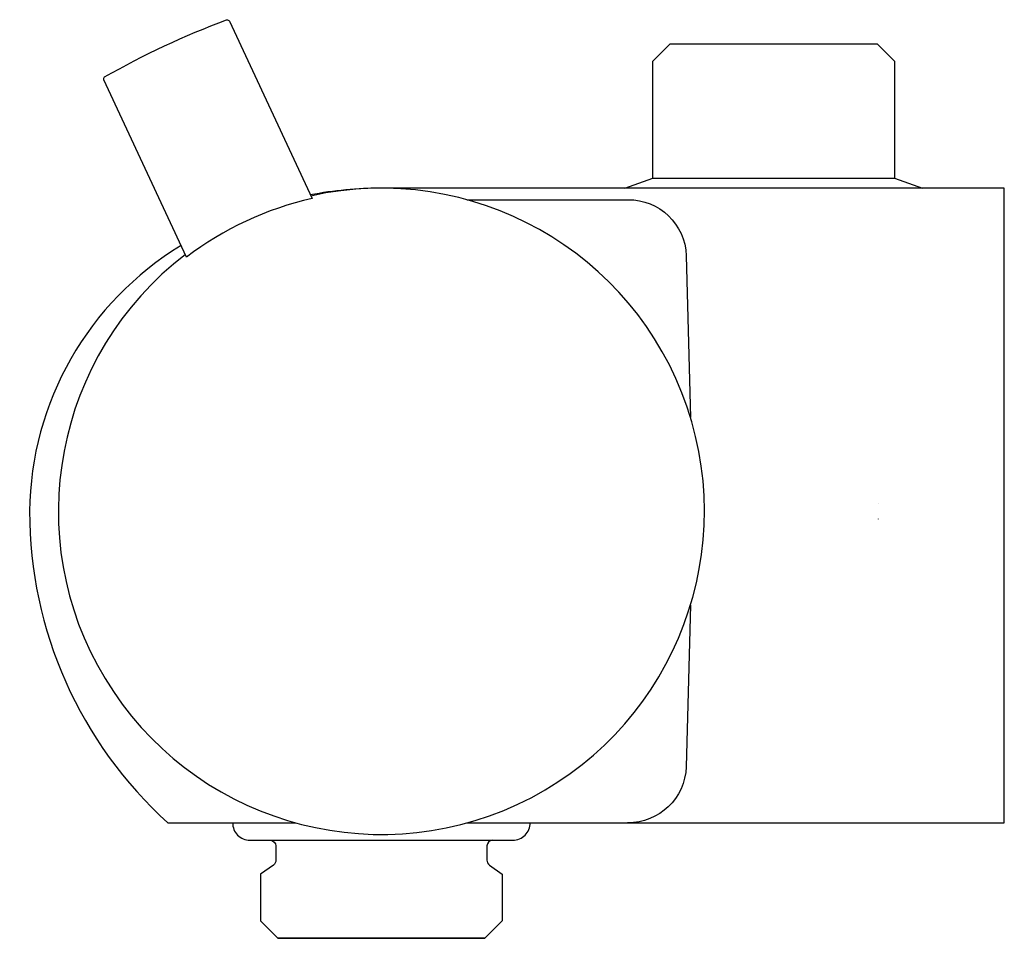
# Model space of a CAD drawing. Header units: millimetres. Extents: x -85.4 to 0, y -37 to 42.6.
import ezdxf

# ---------------------------------------------------------------- set-up
doc = ezdxf.new("R2010")
doc.units = ezdxf.units.MM
doc.header["$MEASUREMENT"] = 0
doc.layers.add('PLANNING', color=1, linetype='Continuous')

# ---------------------------------------------------------------- blocks, each defined once
blk = doc.blocks.new('96860000_r')
at = {"layer": 'PLANNING'}
for p, q in [((-28.977, 40.5), (-30.477, 39.001)), ((-28.977, 40.5), (-11.023, 40.5)), ((-11.023, 40.5), (-9.523, 39)), ((-30.478, 28.882), (-30.477, 39.001)), ((-9.523, 39), (-9.523, 28.882)), ((-32.9, 28), (-30.477, 28.882)), ((-30.477, 28.882), (-9.522, 28.882)), ((-9.522, 28.882), (-7.102, 28.001)), ((-10.947, 0.682), (-10.947, 0.664)), ((-10.947, -0.664), (-10.947, -0.683))]:
    blk.add_line(p, q, dxfattribs=at)
for points in [[(-78.058, 37.395, -0.363442), (-77.991, 37.644, -0.041744), (-67.416, 42.576, -0.363926), (-67.182, 42.466), (-60.016, 27.098, 0.109372), (-70.891, 22.026), (-78.058, 37.395)], [(-46.584, -27), (0, -27), (0, 27.999), (-54, 28, 0.047002), (-60.164, 27.417)], [(-46.583, 27), (-32.632, 27, -0.410694), (-27.579, 22.151), (-27.207, 8.131)], [(-71.359, 23.029, 0.259723), (-84.5, 0, 0.212226), (-72.5, -27), (-61.416, -27)], [(-27.207, -8.131), (-27.579, -22.131, -0.406369), (-32.654, -27)], [(-66.9, -27, 0.414214), (-65.4, -28.5), (-42.6, -28.5, 0.414214), (-41.1, -27)], [(-63.62, -28.501, -0.396905), (-63.15, -29), (-63.15, -30.24, -0.237781), (-63.363, -30.649), (-64.477, -31.451), (-64.477, -35.5), (-62.977, -37), (-45.023, -37), (-62.977, -37)], [(-44.38, -28.501, 0.396905), (-44.85, -29), (-44.85, -30.24, 0.237781), (-44.637, -30.649), (-43.522, -31.451), (-43.522, -35.5), (-45.023, -37)]]:
    blk.add_lwpolyline(points, format="xyb", dxfattribs=at)
blk.add_arc((-54, 0), 28, 127.37364, 102.62636, dxfattribs=at)

msp = doc.modelspace()

# ---------------------------------------------------------------- block references
msp.add_blockref('96860000_r', (0, 0))

doc.saveas('drawing.dxf')
